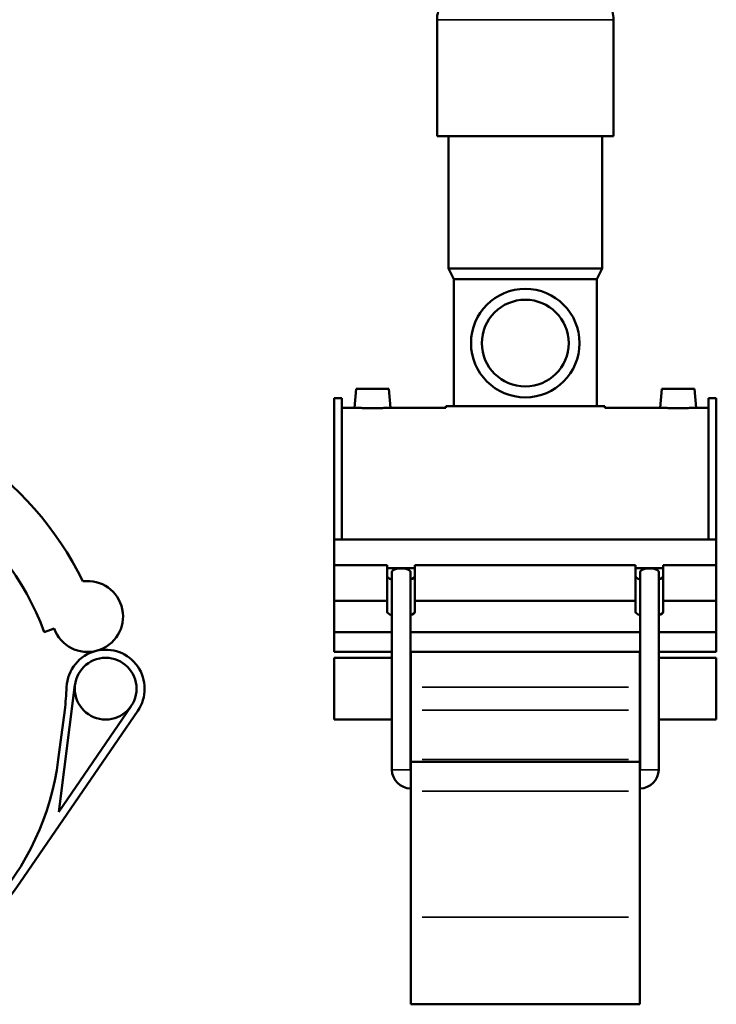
# Model space of a CAD drawing. Header units: millimetres. Extents: x 14 to 1017, y -235 to 1226.
# Tile 4 of 7: x 556 to 876, y 184 to 638. Entities that reach past the tile are written whole.
import ezdxf

# ---------------------------------------------------------------- set-up
doc = ezdxf.new("R2010")
doc.units = ezdxf.units.MM
doc.layers.add('Visible (ISO)', color=7, linetype='Continuous', lineweight=50)
doc.layers.add('Visible Narrow (ISO)', color=7, linetype='Continuous', lineweight=35)

msp = doc.modelspace()

# ---------------------------------------------------------------- linework, layer by layer
at = {"layer": 'Visible (ISO)'}
for p, q in [((747.797, 584.432), (747.797, 638.112)), ((829.13, 584.432), (829.13, 638.112)), ((829.13, 584.432), (747.797, 584.432)), ((753.084, 523.432), (753.084, 584.432)), ((823.844, 523.432), (823.844, 584.432)), ((823.844, 523.432), (753.084, 523.432)), ((755.524, 518.552), (753.084, 523.432)), ((821.404, 518.552), (823.844, 523.432)), ((821.404, 518.552), (755.524, 518.552)), ((755.524, 459.992), (755.524, 518.552)), ((821.404, 459.992), (821.404, 518.552)), ((710.564, 468.032), (709.798, 459.282)), ((710.564, 468.032), (725.564, 468.032)), ((725.564, 468.032), (726.329, 459.282)), ((851.364, 468.032), (850.598, 459.282)), ((866.364, 468.032), (851.364, 468.032)), ((866.364, 468.032), (867.129, 459.282)), ((700.464, 398.467), (700.464, 463.669)), ((703.984, 463.669), (700.464, 463.669)), ((703.984, 463.669), (703.984, 398.467)), ((872.944, 463.669), (872.944, 398.467)), ((876.464, 463.669), (872.944, 463.669)), ((876.464, 398.467), (876.464, 463.669)), ((703.984, 459.282), (709.798, 459.282)), ((726.329, 459.282), (751.864, 459.282)), ((825.064, 459.992), (751.864, 459.992)), ((751.864, 459.282), (751.864, 459.992)), ((825.064, 459.282), (825.064, 459.992)), ((825.064, 459.282), (850.598, 459.282)), ((867.129, 459.282), (872.944, 459.282)), ((700.464, 398.467), (876.464, 398.467)), ((700.464, 386.765), (700.464, 398.467)), ((876.464, 386.765), (876.464, 398.467)), ((700.464, 386.765), (724.889, 386.765)), ((700.464, 370.32), (700.464, 386.765)), ((724.889, 370.32), (724.889, 386.765)), ((737.639, 386.765), (737.639, 370.32)), ((737.639, 386.765), (839.289, 386.765)), ((839.289, 370.32), (839.289, 386.765)), ((852.039, 386.765), (852.039, 370.32)), ((852.039, 386.765), (876.464, 386.765)), ((876.464, 370.32), (876.464, 386.765)), ((724.889, 385.311), (737.639, 385.311)), ((727.014, 292.432), (727.014, 383.587)), ((735.514, 292.432), (735.514, 383.587)), ((839.289, 385.311), (852.039, 385.311)), ((841.414, 292.432), (841.414, 383.587)), ((849.914, 292.432), (849.914, 383.587)), ((700.464, 370.32), (724.889, 370.32)), ((700.464, 355.784), (700.464, 370.32)), ((724.889, 365.233), (724.889, 370.32)), ((737.639, 370.32), (737.639, 365.233)), ((737.639, 370.32), (839.289, 370.32)), ((839.289, 365.233), (839.289, 370.32)), ((852.039, 370.32), (852.039, 365.233)), ((852.039, 370.32), (876.464, 370.32)), ((876.464, 370.32), (876.464, 355.784)), ((566.814, 355.784), (571.422, 357.462)), ((727.014, 355.784), (700.464, 355.784)), ((700.464, 355.784), (700.464, 346.706)), ((841.414, 355.784), (735.514, 355.784)), ((876.464, 355.784), (849.914, 355.784)), ((876.464, 346.706), (876.464, 355.784)), ((700.464, 346.706), (727.014, 346.706)), ((735.514, 346.706), (841.414, 346.706)), ((735.664, 346.706), (735.664, 330.512)), ((841.264, 330.512), (841.264, 346.706)), ((849.914, 346.706), (876.464, 346.706)), ((700.464, 343.986), (700.464, 315.524)), ((700.464, 343.986), (727.014, 343.986)), ((735.514, 343.986), (735.664, 343.986)), ((841.264, 343.986), (841.414, 343.986)), ((849.914, 343.986), (876.464, 343.986)), ((876.464, 315.524), (876.464, 343.986)), ((573.497, 273.044), (581.013, 331.568)), ((735.664, 330.512), (735.664, 319.852)), ((841.264, 319.852), (841.264, 330.512)), ((555.538, 240.222), (609.957, 319.587)), ((576.255, 319.852), (573.335, 297.11)), ((606.864, 321.707), (573.497, 273.044)), ((735.664, 297.11), (735.664, 319.852)), ((841.264, 319.852), (841.264, 297.11)), ((700.464, 315.524), (727.014, 315.524)), ((735.514, 315.524), (735.664, 315.524)), ((841.264, 315.524), (841.414, 315.524)), ((849.914, 315.524), (876.464, 315.524)), ((735.664, 296.032), (735.664, 297.11)), ((735.664, 296.032), (735.664, 282.528)), ((735.664, 296.032), (841.264, 296.032)), ((841.264, 297.11), (841.264, 296.032)), ((841.264, 282.528), (841.264, 296.032)), ((735.664, 224.456), (735.664, 282.528)), ((841.264, 282.528), (841.264, 224.456)), ((735.664, 224.456), (735.664, 184.282)), ((841.264, 184.282), (841.264, 224.456)), ((735.664, 184.282), (841.264, 184.282))]:
    msp.add_line(p, q, dxfattribs=at)
for centre, radius in [((788.464, 489.032), 25), ((788.464, 489.032), 20), ((595.127, 329.755), 14.231)]:
    msp.add_circle(centre, radius, dxfattribs=at)
for centre, radius, start, end in [((761.379, 638.112), 13.582, 147.38758, 180), ((815.549, 638.112), 13.582, 0, 32.61242), ((449.353, 313.032), 150.638, 26.08123, 147.92972), ((449.353, 313.032), 125, 20, 160), ((586.783, 363.052), 16.346, 200, 97.49331), ((595.127, 329.755), 17.981, 104.06913, 177.58735), ((595.127, 329.755), 17.981, 325.56227, 104.06913), ((452.273, 335.774), 125, 352.68191, 357.58735), ((449.353, 313.032), 125, 213.28105, 352.68191), ((735.664, 292.432), 8.65, 180, 270), ((735.664, 292.432), 0.15, 180, 270), ((841.264, 292.432), 8.65, 270, 0), ((841.264, 292.432), 0.15, 270, 0), ((449.353, 313.032), 128.75, 223.46951, 325.56227)]:
    msp.add_arc(centre, radius, start, end, dxfattribs=at)
for centre, major_axis, ratio, start_param, end_param in [((731.264, 381.677), (-6.375, 0), 0.3420201, 0, 0.8410687), ((731.264, 383.587), (4.25, 0), 0.3639702, 0, 3.1415927), ((731.264, 381.677), (6.375, 0), 0.3420201, 5.4421166, 6.2831853), ((845.664, 381.677), (-6.375, 0), 0.3420201, 0, 0.8410687), ((845.664, 383.587), (4.25, 0), 0.3639702, 0, 3.1415927), ((845.664, 381.677), (6.375, 0), 0.3420201, 5.4421166, 6.2831853), ((731.264, 365.233), (-6.375, 0), 0.3420201, 0, 0.8410687), ((731.264, 365.233), (6.375, 0), 0.3420201, 5.4421166, 6.2831853), ((845.664, 365.233), (-6.375, 0), 0.3420201, 0, 0.8410687), ((845.664, 365.233), (6.375, 0), 0.3420201, 5.4421166, 6.2831853)]:
    msp.add_ellipse(centre, major_axis=major_axis, ratio=ratio, start_param=start_param, end_param=end_param, dxfattribs=at)
for points, knots in [([(726.329, 459.282), (726.329, 459.282), (726.122, 459.27), (725.281, 459.225), (724.646, 459.194), (723.179, 459.135), (722.25, 459.104), (720.212, 459.059), (719.103, 459.047), (717.024, 459.047), (715.916, 459.059), (713.878, 459.104), (712.948, 459.135), (711.482, 459.194), (710.847, 459.225), (710.005, 459.27), (709.798, 459.282), (709.798, 459.282)], [1.247241, 1.247241, 1.247241, 1.247241, 1.5589628, 1.5589628, 1.8706846, 1.8706846, 2.1825833, 2.1825833, 2.494482, 2.494482, 2.8063807, 2.8063807, 3.1182794, 3.1182794, 3.4300012, 3.4300012, 3.741723, 3.741723, 3.741723, 3.741723]), ([(867.129, 459.282), (867.129, 459.282), (866.922, 459.27), (866.081, 459.225), (865.446, 459.194), (863.979, 459.135), (863.05, 459.104), (861.012, 459.059), (859.903, 459.047), (858.864, 459.047), (857.824, 459.047), (856.716, 459.059), (854.678, 459.104), (853.748, 459.135), (852.282, 459.194), (851.647, 459.225), (850.805, 459.27), (850.598, 459.282), (850.598, 459.282)], [3.741723, 3.741723, 3.741723, 3.741723, 4.0534448, 4.0534448, 4.3651665, 4.3651665, 4.6770653, 4.6770653, 4.988964, 4.988964, 4.988964, 5.3008627, 5.3008627, 5.6127614, 5.6127614, 5.9244832, 5.9244832, 6.236205, 6.236205, 6.236205, 6.236205])]:
    msp.add_open_spline(points, degree=3, knots=knots, dxfattribs=at)
at = {"layer": 'Visible Narrow (ISO)'}
for p, q in [((828.63, 638.112), (748.298, 638.112)), ((835.984, 330.512), (740.944, 330.512)), ((740.944, 319.852), (835.984, 319.852)), ((740.944, 297.11), (835.984, 297.11)), ((735.461, 292.432), (727.066, 292.432)), ((841.466, 292.432), (849.861, 292.432)), ((740.944, 282.528), (835.984, 282.528)), ((740.944, 224.456), (835.984, 224.456))]:
    msp.add_line(p, q, dxfattribs=at)

doc.saveas('drawing.dxf')
